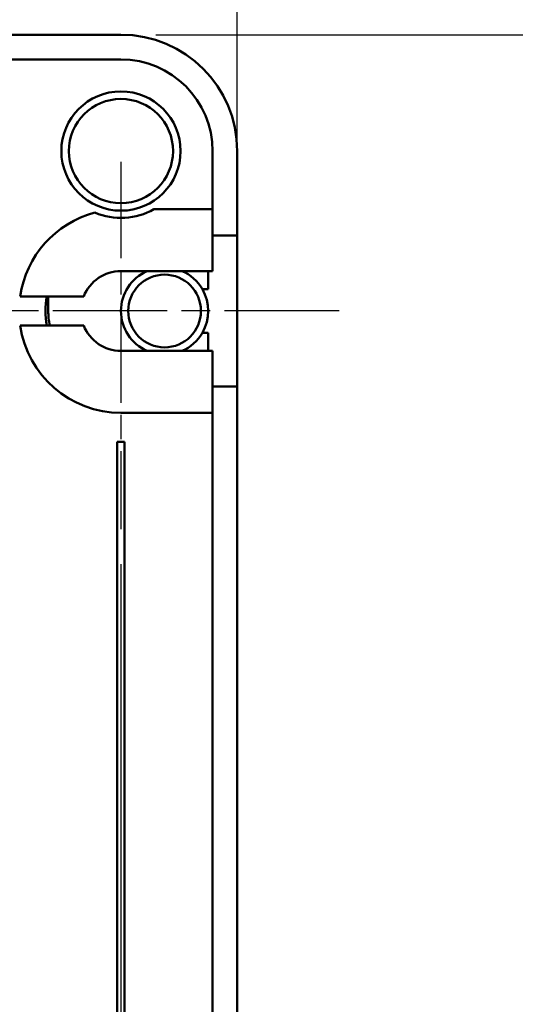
# Model space of a CAD drawing. Header units: millimetres. Extents: x 0 to 2100, y 0 to 1485.
# Tile 11 of 40: x 841 to 898, y 419 to 532. Entities that reach past the tile are written whole.
import ezdxf

# ---------------------------------------------------------------- set-up
doc = ezdxf.new("R2010")
doc.units = ezdxf.units.MM
doc.header["$LTSCALE"] = 5
doc.linetypes.add('CHAIN', pattern=[0.3543, 0.2362, -0.0295, 0.0591, -0.0295])
for name, color, linetype, lineweight in [('Bemaßung (ISO)', 7, 'Continuous', 25), ('Mittelpunktmarkierung (ISO)', 7, 'Continuous', 25), ('Sichtbar (ISO)', 7, 'Continuous', 50)]:
    doc.layers.add(name, color=color, linetype=linetype, lineweight=lineweight)
doc.styles.add('Notiztext (DIN)', font='isocpeur.ttf')
doc.dimstyles.new('Standard (DIN)', dxfattribs={"dimscale": 5, "dimtxt": 3.5, "dimasz": 2.5, "dimexe": 3.175, "dimexo": 0.8, "dimgap": 0.8, "dimtad": 1, "dimrnd": 1e-08, "dimzin": 0, "dimtxsty": 'Notiztext (DIN)', "dimcen": 0.09, "dimdle": 10, "dimclrd": 256, "dimclre": 256, "dimclrt": 256, "dimadec": 0, "dimazin": 0, "dimtfac": 1, "dimtmove": 0, "dimatfit": 3, "dimfxl": 1, "dimtolj": 1, "dimtzin": 0, "dimlwd": -1, "dimlwe": -1, "dimarcsym": 0})

# ---------------------------------------------------------------- blocks, each defined once
blk = doc.blocks.new('*D23')
at = {"layer": 'Bemaßung (ISO)'}
for p, q in [((638.03, 469.99), (638.03, 128.43)), ((853.03, 469.15), (853.03, 128.43)), ((650.53, 144.31), (840.53, 144.31))]:
    blk.add_line(p, q, dxfattribs=at)
for points in [[(650.53, 146.39), (650.53, 142.22), (638.03, 144.31)], [(840.53, 146.39), (840.53, 142.22), (853.03, 144.31)]]:
    blk.add_solid(points, dxfattribs=at)
at = {"layer": 'Defpoints', "color": 0}
for p in [(638.03, 473.99), (853.03, 473.15), (853.03, 144.31)]:
    blk.add_point(p, dxfattribs=at)
at = {"layer": 'Bemaßung (ISO)', "insert": (715.34, 169.31), "char_height": 17.5, "attachment_point": 1, "style": 'Notiztext (DIN)'}
blk.add_mtext('\\A1;129,00', dxfattribs=at)
blk = doc.blocks.new('*D24')
at = {"layer": 'Bemaßung (ISO)'}
for p, q in [((624.69, 520.49), (624.69, 581.47)), ((866.36, 493.49), (866.36, 581.47)), ((637.19, 565.6), (853.86, 565.6))]:
    blk.add_line(p, q, dxfattribs=at)
for points in [[(637.19, 567.68), (637.19, 563.51), (624.69, 565.6)], [(853.86, 567.68), (853.86, 563.51), (866.36, 565.6)]]:
    blk.add_solid(points, dxfattribs=at)
at = {"layer": 'Defpoints', "color": 0}
for p in [(866.36, 565.6), (624.69, 516.49), (866.36, 489.49)]:
    blk.add_point(p, dxfattribs=at)
at = {"layer": 'Bemaßung (ISO)', "insert": (714.47, 590.6), "char_height": 17.5, "attachment_point": 1, "style": 'Notiztext (DIN)'}
blk.add_mtext('\\A1;145,00', dxfattribs=at)
blk = doc.blocks.new('*D25')
at = {"layer": 'Bemaßung (ISO)'}
for p, q in [((857.03, 529.82), (948.9, 529.82)), ((933.03, 517.32), (933.03, 300.65)), ((857.03, 288.15), (948.9, 288.15))]:
    blk.add_line(p, q, dxfattribs=at)
for points in [[(930.94, 517.32), (935.11, 517.32), (933.03, 529.82)], [(930.94, 300.65), (935.11, 300.65), (933.03, 288.15)]]:
    blk.add_solid(points, dxfattribs=at)
at = {"layer": 'Defpoints', "color": 0}
for p in [(853.03, 529.82), (853.03, 288.15), (933.03, 288.15)]:
    blk.add_point(p, dxfattribs=at)
at = {"layer": 'Bemaßung (ISO)', "insert": (908.03, 377.92), "char_height": 17.5, "attachment_point": 1, "rotation": 90, "style": 'Notiztext (DIN)'}
blk.add_mtext('\\A1;145,00', dxfattribs=at)
blk = doc.blocks.new('*D26')
at = {"layer": 'Bemaßung (ISO)'}
for p, q in [((857.03, 529.82), (1028.03, 529.82)), ((1012.15, 517.32), (1012.15, 213.49)), ((829.94, 200.99), (1028.03, 200.99))]:
    blk.add_line(p, q, dxfattribs=at)
for points in [[(1010.07, 517.32), (1014.24, 517.32), (1012.15, 529.82)], [(1010.07, 213.49), (1014.24, 213.49), (1012.15, 200.99)]]:
    blk.add_solid(points, dxfattribs=at)
at = {"layer": 'Defpoints', "color": 0}
for p in [(853.03, 529.82), (825.94, 200.99), (1012.15, 200.99)]:
    blk.add_point(p, dxfattribs=at)
at = {"layer": 'Bemaßung (ISO)', "insert": (987.15, 335.22), "char_height": 17.5, "attachment_point": 1, "rotation": 90, "style": 'Notiztext (DIN)'}
blk.add_mtext('\\A1;197,30', dxfattribs=at)

msp = doc.modelspace()

# ---------------------------------------------------------------- linework, layer by layer
at = {"layer": 'Mittelpunktmarkierung (ISO)', "linetype": 'CHAIN', "ltscale": 9.352562}
msp.add_line((853.028, 515.236), (853.028, 473.153), dxfattribs=at)
at = {"layer": 'Mittelpunktmarkierung (ISO)', "linetype": 'CHAIN', "ltscale": 11.111974}
msp.add_line((878.028, 498.153), (828.028, 498.153), dxfattribs=at)
at = {"layer": 'Sichtbar (ISO)'}
for p, q in [((638.028, 529.82), (853.028, 529.82)), ((638.028, 526.986), (853.028, 526.986)), ((863.528, 516.486), (863.528, 509.82)), ((866.362, 516.486), (866.362, 506.82)), ((861.028, 509.82), (856.814, 509.82)), ((863.528, 509.82), (861.028, 509.82)), ((863.528, 509.82), (863.528, 502.736)), ((863.528, 506.82), (866.362, 506.82)), ((866.362, 506.82), (866.362, 489.486)), ((853.028, 502.736), (861.028, 502.736)), ((860.112, 502.698), (860.112, 502.736)), ((861.028, 502.736), (863.528, 502.736)), ((863.028, 500.653), (863.028, 502.736)), ((863.028, 500.653), (862.358, 500.653)), ((841.481, 499.82), (848.759, 499.82)), ((844.695, 499.82), (844.695, 498.153)), ((848.759, 496.486), (841.481, 496.486)), ((862.358, 495.653), (863.028, 495.653)), ((863.028, 493.57), (863.028, 495.653)), ((861.028, 493.57), (853.028, 493.57)), ((860.112, 493.57), (860.112, 493.608)), ((863.528, 493.57), (861.028, 493.57)), ((863.528, 493.57), (863.528, 486.486)), ((866.362, 489.486), (863.528, 489.486)), ((866.362, 489.486), (866.362, 301.486)), ((853.028, 486.486), (861.028, 486.486)), ((861.028, 486.486), (863.528, 486.486)), ((863.528, 486.486), (863.528, 331.486)), ((853.445, 483.153), (852.612, 483.153)), ((852.612, 483.153), (852.612, 345.236)), ((853.445, 334.82), (853.445, 483.153))]:
    msp.add_line(p, q, dxfattribs=at)
for centre, radius in [((853.028, 516.486), 6.833), ((853.028, 516.486), 5.972), ((858.028, 498.153), 4.167)]:
    msp.add_circle(centre, radius, dxfattribs=at)
for centre, radius, start, end in [((853.028, 516.486), 13.333, 0, 90), ((853.028, 516.486), 10.5, 0, 90), ((853.028, 498.153), 11.667, 104.87381, 171.78679), ((853.028, 516.486), 7.667, 247.00711, 299.59185), ((853.028, 498.153), 4.583, 90, 158.67631), ((858.028, 498.153), 5, 113.55646, 246.44354), ((858.028, 498.153), 5, 30, 66.44354), ((858.028, 498.153), 5, 330, 30), ((853.028, 498.153), 8.667, 168.91251, 191.08749), ((853.028, 498.153), 8.333, 180, 191.53696), ((853.028, 498.153), 11.667, 188.21321, 270), ((853.028, 498.153), 4.583, 201.32369, 270), ((858.028, 498.153), 5, 293.55646, 330)]:
    msp.add_arc(centre, radius, start, end, dxfattribs=at)

# ---------------------------------------------------------------- dimensions: what is measured, and where the dimension line sits
at = {"layer": 'Bemaßung (ISO)'}
dim = msp.add_linear_dim(base=(866.362, 565.597), p1=(624.695, 516.486), p2=(866.362, 489.486), dimstyle='Standard (DIN)', override={"dimgap": 0.8, "dimdec": 2, "dimlfac": 0.6, "dimtol": 0, "dimlim": 0, "dimtp": 0, "dimtm": 0, "dimtdec": 2, "dimtofl": 0, "dimatfit": 1}, dxfattribs=at)
dim.commit()
dim.dimension.update_dxf_attribs({"geometry": '*D24', "text_midpoint": (745.528, 565.597), "dimtype": 160})
for base, p1, p2, angle, picture, middle in [((1012.154, 200.986), (853.028, 529.82), (825.945, 200.986), 270, '*D26', (1012.154, 365.403)), ((933.028, 288.153), (853.028, 529.82), (853.028, 288.153), 270, '*D25', (933.028, 408.986)), ((853.028, 144.306), (638.028, 473.986), (853.028, 473.153), 180, '*D23', (745.528, 144.306))]:
    dim = msp.add_linear_dim(base=base, p1=p1, p2=p2, angle=angle, dimstyle='Standard (DIN)', override={"dimgap": 0.8, "dimdec": 2, "dimlfac": 0.6, "dimtol": 0, "dimlim": 0, "dimtp": 0, "dimtm": 0, "dimtdec": 2, "dimtofl": 0, "dimatfit": 1}, dxfattribs=at)
    dim.commit()
    dim.dimension.update_dxf_attribs({"geometry": picture, "text_midpoint": middle, "dimtype": 160})

doc.saveas('drawing.dxf')
